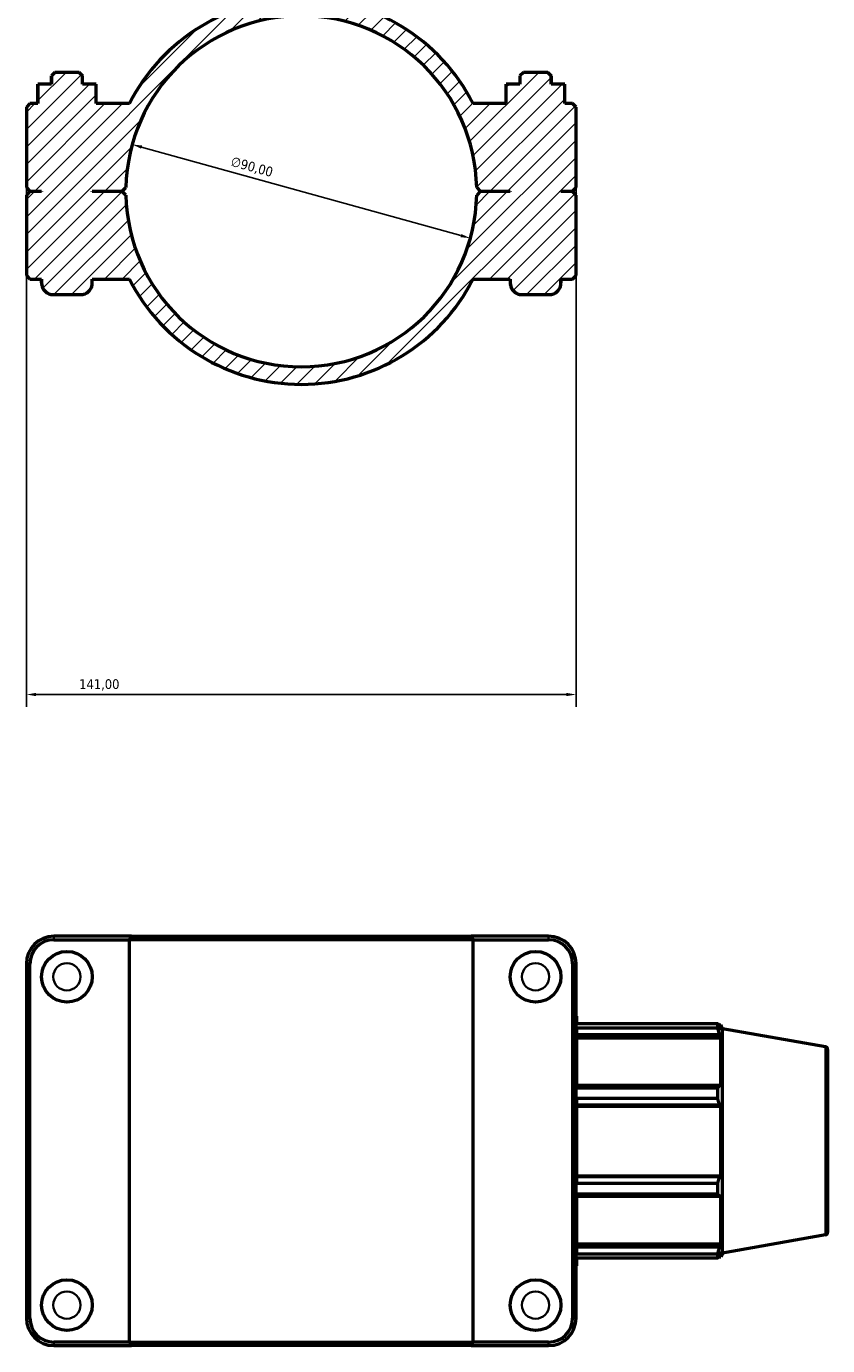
# Model space of a CAD drawing. Header units: millimetres. Extents: x 0 to 1021, y -20 to 1487.
# Tile 5 of 7: x 363 to 568, y 810 to 1148. Entities that reach past the tile are written whole.
import ezdxf

# ---------------------------------------------------------------- set-up
doc = ezdxf.new("R2010")
doc.units = ezdxf.units.MM
for name, color, linetype, lineweight in [('Dimension (ISO)', 7, 'Continuous', 25), ('Hatch (ISO)', 7, 'Continuous', 18), ('Visible (ISO)', 7, 'Continuous', 50), ('Visible Narrow (ISO)', 7, 'Continuous', 35)]:
    doc.layers.add(name, color=color, linetype=linetype, lineweight=lineweight)
doc.styles.add('Note Text (ISO)', font='tahoma.ttf')
doc.dimstyles.new('Default (ISO)', dxfattribs={"dimtxt": 2.5, "dimasz": 2.5, "dimexe": 3.175, "dimexo": 0, "dimgap": 0.762, "dimtad": 1, "dimrnd": 1e-08, "dimzin": 0, "dimtxsty": 'Note Text (ISO)', "dimcen": 0.09, "dimdle": 10, "dimclrd": 256, "dimclre": 256, "dimclrt": 256, "dimazin": 0, "dimtfac": 1.40208, "dimtmove": 0, "dimatfit": 3, "dimfxl": 1, "dimtolj": 1, "dimtzin": 0, "dimlwd": -1, "dimlwe": -1, "dimarcsym": 0})

# ---------------------------------------------------------------- blocks, each defined once
blk = doc.blocks.new('*D7')
at = {"layer": 'Defpoints', "color": 0, "transparency": 16777216}
for p in [(389.66, 1117.55), (476.4, 1093.51)]:
    blk.add_point(p, dxfattribs=at)
at = {"layer": 'Dimension (ISO)', "transparency": 16777216}
blk.add_line((473.99, 1094.18), (392.07, 1116.88), dxfattribs=at)
blk.add_arc((433.03, 1105.53), 45, 110.7908, 168.5502, dxfattribs=at)
for points in [[(392.19, 1117.28), (391.96, 1116.48), (389.66, 1117.55)], [(474.1, 1094.58), (473.88, 1093.78), (476.4, 1093.51)]]:
    blk.add_solid(points, dxfattribs=at)
at = {"layer": 'Dimension (ISO)', "color": 232, "true_color": 0xca0064, "transparency": 16777216, "insert": (415.41, 1114.54), "char_height": 2.5, "attachment_point": 1, "rotation": 344.5078, "style": 'Note Text (ISO)'}
blk.add_mtext('\\A1;∅90,00', dxfattribs=at)
blk = doc.blocks.new('*D13')
at = {"layer": 'Defpoints', "color": 0, "transparency": 16777216}
for p in [(362.53, 1106.48), (503.53, 1106.48), (362.53, 976.48)]:
    blk.add_point(p, dxfattribs=at)
at = {"layer": 'Dimension (ISO)', "transparency": 16777216}
for p, q in [((362.53, 1106.48), (362.53, 973.31)), ((503.53, 1106.48), (503.53, 973.31)), ((501.03, 976.48), (365.03, 976.48))]:
    blk.add_line(p, q, dxfattribs=at)
for points in [[(365.03, 976.9), (365.03, 976.06), (362.53, 976.48)], [(501.03, 976.9), (501.03, 976.06), (503.53, 976.48)]]:
    blk.add_solid(points, dxfattribs=at)
at = {"layer": 'Dimension (ISO)', "color": 232, "true_color": 0xca0064, "transparency": 16777216, "insert": (376.08, 980.41), "char_height": 2.5, "attachment_point": 1, "style": 'Note Text (ISO)'}
blk.add_mtext('\\A1;141,00', dxfattribs=at)

msp = doc.modelspace()

# ---------------------------------------------------------------- hatches: boundary and pattern name
at = {"layer": 'Hatch (ISO)'}
h = msp.add_hatch(dxfattribs=at)
h.set_pattern_fill('ANSI31', color=256, scale=25.4, style=0)
h.set_pattern_definition([(45, (0, 0), (-2.245064, 2.245064), [])])
edge = h.paths.add_edge_path()
edge.add_line((362.531, 1106.481), (363.431, 1105.581))
edge.add_line((363.431, 1105.581), (366.431, 1105.581))
edge.add_line((366.431, 1105.581), (366.431, 1105.481))
edge.add_line((366.431, 1105.481), (363.431, 1105.481))
edge.add_line((363.431, 1105.481), (362.531, 1104.581))
edge.add_line((362.531, 1104.581), (362.531, 1083.931))
edge.add_line((362.531, 1083.931), (363.431, 1083.031))
edge.add_line((363.431, 1083.031), (366.431, 1083.031))
edge.add_line((366.431, 1083.031), (366.431, 1082.031))
edge.add_spline(control_points=[(366.431, 1082.031), (366.431, 1081.661), (366.518, 1081.225), (366.801, 1080.541), (367.048, 1080.171), (367.572, 1079.648), (367.941, 1079.401), (368.625, 1079.118), (369.061, 1079.031), (369.431, 1079.031)], knot_values=[0, 0, 0, 0, 0.1110711, 0.1110711, 0.2221434, 0.2221434, 0.3332178, 0.3332178, 0.4442973, 0.4442973, 0.4442973, 0.4442973], degree=3, periodic=0)
edge.add_line((369.431, 1079.031), (376.431, 1079.031))
edge.add_spline(control_points=[(376.431, 1079.031), (376.801, 1079.031), (377.237, 1079.118), (377.921, 1079.401), (378.291, 1079.648), (378.814, 1080.171), (379.061, 1080.541), (379.344, 1081.225), (379.431, 1081.661), (379.431, 1082.031)], knot_values=[-0.4442973, -0.4442973, -0.4442973, -0.4442973, -0.3332178, -0.3332178, -0.2221434, -0.2221434, -0.1110711, -0.1110711, 0, 0, 0, 0], degree=3, periodic=0)
edge.add_line((379.431, 1082.031), (379.431, 1083.031))
edge.add_line((379.431, 1083.031), (388.94, 1083.031))
edge.add_ellipse((433.031, 1105.531), major_axis=(-44.091, -22.5), ratio=1, start_angle=0, end_angle=125.92862)
edge.add_line((477.122, 1083.031), (486.631, 1083.031))
edge.add_line((486.631, 1083.031), (486.631, 1082.031))
edge.add_spline(control_points=[(486.631, 1082.031), (486.631, 1081.661), (486.718, 1081.225), (487.001, 1080.541), (487.248, 1080.171), (487.772, 1079.648), (488.141, 1079.401), (488.825, 1079.118), (489.261, 1079.031), (489.631, 1079.031)], knot_values=[0, 0, 0, 0, 0.1110711, 0.1110711, 0.2221434, 0.2221434, 0.3332178, 0.3332178, 0.4442973, 0.4442973, 0.4442973, 0.4442973], degree=3, periodic=0)
edge.add_line((489.631, 1079.031), (496.631, 1079.031))
edge.add_spline(control_points=[(496.631, 1079.031), (497.001, 1079.031), (497.437, 1079.118), (498.121, 1079.401), (498.491, 1079.648), (499.014, 1080.171), (499.261, 1080.541), (499.544, 1081.225), (499.631, 1081.661), (499.631, 1082.031)], knot_values=[-0.4442973, -0.4442973, -0.4442973, -0.4442973, -0.3332178, -0.3332178, -0.2221434, -0.2221434, -0.1110711, -0.1110711, 0, 0, 0, 0], degree=3, periodic=0)
edge.add_line((499.631, 1082.031), (499.631, 1083.031))
edge.add_line((499.631, 1083.031), (502.631, 1083.031))
edge.add_line((502.631, 1083.031), (503.531, 1083.931))
edge.add_line((503.531, 1083.931), (503.531, 1104.581))
edge.add_line((503.531, 1104.581), (502.631, 1105.481))
edge.add_line((502.631, 1105.481), (499.631, 1105.481))
edge.add_line((499.631, 1105.481), (499.631, 1105.581))
edge.add_line((499.631, 1105.581), (502.631, 1105.581))
edge.add_line((502.631, 1105.581), (503.531, 1106.481))
edge.add_line((503.531, 1106.481), (503.531, 1127.131))
edge.add_line((503.531, 1127.131), (502.631, 1128.031))
edge.add_line((502.631, 1128.031), (500.591, 1128.031))
edge.add_line((500.591, 1128.031), (500.591, 1133.031))
edge.add_line((500.591, 1133.031), (497.131, 1133.031))
edge.add_line((497.131, 1133.031), (497.131, 1135.131))
edge.add_line((497.131, 1135.131), (496.231, 1136.031))
edge.add_line((496.231, 1136.031), (490.031, 1136.031))
edge.add_line((490.031, 1136.031), (489.131, 1135.131))
edge.add_line((489.131, 1135.131), (489.131, 1133.031))
edge.add_line((489.131, 1133.031), (485.626, 1133.031))
edge.add_line((485.626, 1133.031), (485.626, 1128.031))
edge.add_line((485.626, 1128.031), (477.122, 1128.031))
edge.add_ellipse((433.031, 1105.531), major_axis=(44.091, 22.5), ratio=1, start_angle=0, end_angle=125.92862)
edge.add_line((388.94, 1128.031), (380.437, 1128.031))
edge.add_line((380.437, 1128.031), (380.437, 1133.031))
edge.add_line((380.437, 1133.031), (376.931, 1133.031))
edge.add_line((376.931, 1133.031), (376.931, 1135.131))
edge.add_line((376.931, 1135.131), (376.031, 1136.031))
edge.add_line((376.031, 1136.031), (369.831, 1136.031))
edge.add_line((369.831, 1136.031), (368.931, 1135.131))
edge.add_line((368.931, 1135.131), (368.931, 1133.031))
edge.add_line((368.931, 1133.031), (365.472, 1133.031))
edge.add_line((365.472, 1133.031), (365.472, 1128.031))
edge.add_line((365.472, 1128.031), (363.431, 1128.031))
edge.add_line((363.431, 1128.031), (362.531, 1127.131))
edge.add_line((362.531, 1127.131), (362.531, 1106.481))
edge = h.paths.add_edge_path(flags=0)
edge.add_ellipse((433.031, 1105.531), major_axis=(-44.99, 0.95), ratio=1, start_angle=182.41919, end_angle=360)
edge.add_line((388.041, 1106.481), (387.131, 1105.581))
edge.add_line((387.131, 1105.581), (379.431, 1105.581))
edge.add_line((379.431, 1105.581), (379.431, 1105.481))
edge.add_line((379.431, 1105.481), (387.131, 1105.481))
edge.add_line((387.131, 1105.481), (388.041, 1104.581))
edge.add_ellipse((433.031, 1105.531), major_axis=(44.99, -0.95), ratio=1, start_angle=182.41919, end_angle=360)
edge.add_line((478.021, 1104.581), (478.931, 1105.481))
edge.add_line((478.931, 1105.481), (486.631, 1105.481))
edge.add_line((486.631, 1105.481), (486.631, 1105.581))
edge.add_line((486.631, 1105.581), (478.931, 1105.581))
edge.add_line((478.931, 1105.581), (478.021, 1106.481))

# ---------------------------------------------------------------- linework, layer by layer
at = {"layer": 'Visible (ISO)'}
for p, q in [((369.831, 1136.031), (368.931, 1135.131)), ((369.831, 1136.031), (368.931, 1135.131)), ((368.931, 1135.131), (368.931, 1133.031)), ((368.931, 1135.131), (368.931, 1135.131)), ((368.931, 1133.031), (368.931, 1135.131)), ((376.031, 1136.031), (369.831, 1136.031)), ((369.831, 1136.031), (369.831, 1136.031)), ((376.931, 1135.131), (376.031, 1136.031)), ((376.031, 1136.031), (376.031, 1136.031)), ((376.031, 1136.031), (376.931, 1135.131)), ((376.931, 1133.031), (376.931, 1135.131)), ((376.931, 1135.131), (376.931, 1135.131)), ((376.931, 1133.031), (376.931, 1135.131)), ((490.031, 1136.031), (489.131, 1135.131)), ((490.031, 1136.031), (489.131, 1135.131)), ((489.131, 1135.131), (489.131, 1133.031)), ((489.131, 1135.131), (489.131, 1135.131)), ((489.131, 1135.131), (489.131, 1133.031)), ((496.231, 1136.031), (490.031, 1136.031)), ((490.031, 1136.031), (490.031, 1136.031)), ((497.131, 1135.131), (496.231, 1136.031)), ((496.231, 1136.031), (496.231, 1136.031)), ((496.231, 1136.031), (497.131, 1135.131)), ((497.131, 1133.031), (497.131, 1135.131)), ((497.131, 1135.131), (497.131, 1135.131)), ((497.131, 1135.131), (497.131, 1133.031)), ((365.426, 1133.031), (365.472, 1133.031)), ((365.426, 1128.031), (365.426, 1133.031)), ((368.931, 1133.031), (365.472, 1133.031)), ((365.472, 1133.031), (365.472, 1128.031)), ((380.437, 1133.031), (376.931, 1133.031)), ((380.437, 1128.031), (380.437, 1133.031)), ((489.131, 1133.031), (485.626, 1133.031)), ((485.626, 1128.031), (485.626, 1133.031)), ((500.591, 1133.031), (497.131, 1133.031)), ((500.591, 1128.031), (500.591, 1133.031)), ((500.637, 1133.031), (500.591, 1133.031)), ((500.637, 1128.031), (500.637, 1133.031)), ((363.431, 1128.031), (362.531, 1127.131)), ((362.531, 1127.131), (362.531, 1106.481)), ((365.472, 1128.031), (363.431, 1128.031)), ((388.94, 1128.031), (380.437, 1128.031)), ((485.626, 1128.031), (477.122, 1128.031)), ((502.631, 1128.031), (500.591, 1128.031)), ((503.531, 1127.131), (502.631, 1128.031)), ((503.531, 1106.481), (503.531, 1127.131)), ((362.531, 1106.481), (363.431, 1105.581)), ((387.131, 1105.581), (388.041, 1106.481)), ((478.021, 1106.481), (478.931, 1105.581)), ((502.631, 1105.581), (503.531, 1106.481)), ((363.431, 1105.481), (362.531, 1104.581)), ((362.531, 1104.581), (362.531, 1083.931)), ((363.431, 1105.581), (366.431, 1105.581)), ((366.431, 1105.481), (363.431, 1105.481)), ((366.431, 1105.581), (366.431, 1105.481)), ((366.431, 1105.481), (366.431, 1105.581)), ((379.431, 1105.481), (379.431, 1105.581)), ((379.431, 1105.581), (387.131, 1105.581)), ((379.431, 1105.481), (379.431, 1105.581)), ((387.131, 1105.481), (379.431, 1105.481)), ((388.041, 1104.581), (387.131, 1105.481)), ((478.931, 1105.481), (478.021, 1104.581)), ((478.931, 1105.581), (486.631, 1105.581)), ((486.631, 1105.481), (478.931, 1105.481)), ((486.631, 1105.581), (486.631, 1105.481)), ((486.631, 1105.581), (486.631, 1105.481)), ((499.631, 1105.481), (499.631, 1105.581)), ((499.631, 1105.581), (502.631, 1105.581)), ((499.631, 1105.581), (499.631, 1105.481)), ((502.631, 1105.481), (499.631, 1105.481)), ((503.531, 1104.581), (502.631, 1105.481)), ((503.531, 1083.931), (503.531, 1104.581)), ((362.531, 1083.931), (363.431, 1083.031)), ((363.431, 1083.031), (366.431, 1083.031)), ((366.431, 1083.031), (366.431, 1082.031)), ((366.431, 1082.031), (366.431, 1083.031)), ((379.431, 1082.031), (379.431, 1083.031)), ((379.431, 1083.031), (388.94, 1083.031)), ((379.431, 1082.031), (379.431, 1083.031)), ((477.122, 1083.031), (486.631, 1083.031)), ((486.631, 1083.031), (486.631, 1082.031)), ((486.631, 1083.031), (486.631, 1082.031)), ((499.631, 1082.031), (499.631, 1083.031)), ((499.631, 1083.031), (502.631, 1083.031)), ((499.631, 1083.031), (499.631, 1082.031)), ((502.631, 1083.031), (503.531, 1083.931)), ((369.431, 1079.031), (376.431, 1079.031)), ((489.631, 1079.031), (496.631, 1079.031)), ((389.495, 914.501), (369.581, 914.501)), ((369.581, 913.601), (388.94, 913.601)), ((477.122, 913.601), (388.94, 913.601)), ((388.94, 810.401), (388.94, 913.601)), ((389.495, 914.501), (476.567, 914.501)), ((496.481, 914.501), (476.567, 914.501)), ((477.122, 913.601), (496.481, 913.601)), ((477.122, 810.401), (477.122, 913.601)), ((362.531, 907.451), (362.531, 816.551)), ((363.431, 816.551), (363.431, 907.451)), ((502.631, 907.451), (502.631, 816.551)), ((503.531, 816.551), (503.531, 907.451)), ((503.531, 894.001), (503.731, 894.001)), ((503.731, 892.11), (503.731, 894.001)), ((503.731, 892.11), (539.852, 892.11)), ((503.731, 875.63), (503.731, 890.953)), ((539.852, 890.953), (503.731, 890.953)), ((539.852, 890.953), (539.852, 892.11)), ((540.055, 891.761), (540.668, 891.761)), ((540.668, 890.383), (540.318, 891.299)), ((540.668, 890.383), (540.668, 891.761)), ((541.031, 890.762), (540.668, 891.761)), ((541.031, 833.24), (541.031, 890.762)), ((567.502, 886.094), (541.031, 890.762)), ((503.731, 889.25), (540.318, 889.25)), ((503.731, 888.398), (540.668, 888.398)), ((540.318, 889.25), (540.668, 888.398)), ((540.668, 875.742), (540.668, 888.398)), ((568.031, 885.464), (568.031, 838.538)), ((540.318, 876.186), (503.731, 876.186)), ((503.731, 875.63), (539.852, 875.63)), ((539.852, 872.836), (539.852, 875.63)), ((540.668, 875.742), (540.318, 876.186)), ((503.731, 851.165), (503.731, 872.836)), ((539.852, 872.836), (503.731, 872.836)), ((503.731, 871.238), (540.318, 871.238)), ((503.731, 870.95), (540.668, 870.95)), ((540.318, 871.238), (540.668, 870.95)), ((540.668, 853.052), (540.668, 870.95)), ((503.731, 853.052), (540.668, 853.052)), ((540.318, 852.763), (503.731, 852.763)), ((540.668, 853.052), (540.318, 852.763)), ((503.731, 851.165), (539.852, 851.165)), ((539.852, 848.372), (539.852, 851.165)), ((503.731, 833.048), (503.731, 848.372)), ((539.852, 848.372), (503.731, 848.372)), ((503.731, 847.816), (540.318, 847.816)), ((540.318, 847.816), (540.668, 848.259)), ((540.668, 835.603), (540.668, 848.259)), ((567.502, 837.908), (541.031, 833.24)), ((503.731, 835.603), (540.668, 835.603)), ((540.318, 834.752), (503.731, 834.752)), ((503.731, 833.048), (539.852, 833.048)), ((539.852, 831.891), (539.852, 833.048)), ((540.668, 835.603), (540.318, 834.752)), ((540.318, 832.703), (540.668, 833.618)), ((540.668, 832.241), (540.668, 833.618)), ((541.031, 833.24), (540.668, 832.241)), ((503.531, 830.001), (503.731, 830.001)), ((503.731, 830.001), (503.731, 831.891)), ((539.852, 831.891), (503.731, 831.891)), ((540.055, 832.241), (540.668, 832.241)), ((388.94, 810.401), (369.581, 810.401)), ((369.581, 809.501), (389.495, 809.501)), ((388.94, 810.401), (477.122, 810.401)), ((476.567, 809.501), (389.495, 809.501)), ((476.567, 809.501), (496.481, 809.501)), ((496.481, 810.401), (477.122, 810.401))]:
    msp.add_line(p, q, dxfattribs=at)
for centre in [(372.931, 904.101), (493.131, 904.101), (372.931, 819.901), (493.131, 819.901)]:
    msp.add_circle(centre, 6.5, dxfattribs=at)
for centre, radius, start, end in [((433.031, 1105.531), 49.5, 27.03569, 152.96431), ((433.031, 1105.531), 45, 1.2096, 178.7904), ((433.031, 1105.531), 45, 181.2096, 358.7904), ((433.031, 1105.531), 49.5, 207.03569, 332.96431), ((369.431, 1082.031), 3, 180, 270), ((376.431, 1082.031), 3, 270, 0), ((489.631, 1082.031), 3, 180, 270), ((496.631, 1082.031), 3, 270, 0), ((369.581, 907.451), 7.05, 90, 180), ((369.581, 907.451), 6.15, 90, 180), ((496.481, 907.451), 7.05, 0, 90), ((496.481, 907.451), 6.15, 0, 90), ((567.391, 885.464), 0.64, 0, 80), ((567.391, 838.538), 0.64, 280, 0), ((369.581, 816.551), 7.05, 180, 270), ((369.581, 816.551), 6.15, 180, 270), ((496.481, 816.551), 7.05, 270, 0), ((496.481, 816.551), 6.15, 270, 0)]:
    msp.add_arc(centre, radius, start, end, dxfattribs=at)
for points, knots in [([(366.431, 1082.031), (366.431, 1081.661), (366.518, 1081.225), (366.801, 1080.541), (367.048, 1080.171), (367.572, 1079.648), (367.941, 1079.401), (368.625, 1079.118), (369.061, 1079.031), (369.431, 1079.031)], [0, 0, 0, 0, 0.11107114, 0.11107114, 0.22214335, 0.22214335, 0.33321782, 0.33321782, 0.44429733, 0.44429733, 0.44429733, 0.44429733]), ([(376.431, 1079.031), (376.801, 1079.031), (377.237, 1079.118), (377.921, 1079.401), (378.291, 1079.648), (378.814, 1080.171), (379.061, 1080.541), (379.344, 1081.225), (379.431, 1081.661), (379.431, 1082.031)], [-0.44429733, -0.44429733, -0.44429733, -0.44429733, -0.33321782, -0.33321782, -0.22214335, -0.22214335, -0.11107114, -0.11107114, 0, 0, 0, 0]), ([(486.631, 1082.031), (486.631, 1081.661), (486.718, 1081.225), (487.001, 1080.541), (487.248, 1080.171), (487.772, 1079.648), (488.141, 1079.401), (488.825, 1079.118), (489.261, 1079.031), (489.631, 1079.031)], [0, 0, 0, 0, 0.11107114, 0.11107114, 0.22214335, 0.22214335, 0.33321782, 0.33321782, 0.44429733, 0.44429733, 0.44429733, 0.44429733]), ([(496.631, 1079.031), (497.001, 1079.031), (497.437, 1079.118), (498.121, 1079.401), (498.491, 1079.648), (499.014, 1080.171), (499.261, 1080.541), (499.544, 1081.225), (499.631, 1081.661), (499.631, 1082.031)], [-0.44429733, -0.44429733, -0.44429733, -0.44429733, -0.33321782, -0.33321782, -0.22214335, -0.22214335, -0.11107114, -0.11107114, 0, 0, 0, 0])]:
    msp.add_open_spline(points, degree=3, knots=knots, dxfattribs=at)
for points in [[(389.495, 914.501), (389.309, 914.201), (389.124, 913.901), (388.94, 913.601)], [(476.567, 914.501), (476.753, 914.201), (476.938, 913.901), (477.122, 913.601)], [(389.495, 809.501), (389.309, 809.8), (389.124, 810.1), (388.94, 810.401)], [(476.567, 809.501), (476.753, 809.8), (476.938, 810.1), (477.122, 810.401)]]:
    msp.add_open_spline(points, degree=3, dxfattribs=at)
for points, weights in [([(539.852, 892.11), (540.095, 891.696), (540.318, 891.299)], [1, 1.00110742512, 1.00139794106]), ([(540.318, 889.25), (540.095, 890.084), (539.852, 890.953)], [1.00139794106, 1.00110742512, 1]), ([(539.852, 875.63), (540.095, 875.913), (540.318, 876.186)], [1, 1.00110742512, 1.00139794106]), ([(540.318, 871.238), (540.095, 872.021), (539.852, 872.836)], [1.00139794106, 1.00110742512, 1]), ([(539.852, 851.165), (540.095, 851.981), (540.318, 852.763)], [1, 1.00110742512, 1.00139794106]), ([(540.318, 847.816), (540.095, 848.088), (539.852, 848.372)], [1.00139794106, 1.00110742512, 1]), ([(539.852, 833.048), (540.095, 833.917), (540.318, 834.752)], [1, 1.00110742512, 1.00139794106]), ([(540.318, 832.703), (540.095, 832.305), (539.852, 831.891)], [1.00139794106, 1.00110742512, 1])]:
    msp.add_rational_spline(points, weights, degree=2, dxfattribs=at)
at = {"layer": 'Visible Narrow (ISO)'}
for p, q in [((369.581, 913.646), (369.581, 914.456)), ((496.481, 913.646), (496.481, 914.456)), ((363.386, 907.451), (362.576, 907.451)), ((502.676, 907.451), (503.486, 907.451)), ((567.502, 838.204), (567.502, 885.797)), ((363.386, 816.551), (362.576, 816.551)), ((502.676, 816.551), (503.486, 816.551)), ((369.581, 810.356), (369.581, 809.546)), ((496.481, 810.356), (496.481, 809.546))]:
    msp.add_line(p, q, dxfattribs=at)
for centre in [(372.931, 904.101), (493.131, 904.101), (372.931, 819.901), (493.131, 819.901)]:
    msp.add_circle(centre, 3.5, dxfattribs=at)

# ---------------------------------------------------------------- dimensions: what is measured, and where the dimension line sits
at = {"layer": 'Dimension (ISO)'}
dim = msp.add_diameter_dim_2p(p1=(476.398, 1093.509), p2=(389.665, 1117.55), dimstyle='Default (ISO)', override={"dimdec": 2, "dimlfac": 0.999965, "dimtp": 0, "dimtm": 0, "dimtdec": 2, "dimatfit": 2}, dxfattribs=at)
dim.commit()
dim.dimension.update_dxf_attribs({"geometry": '*D7', "text_midpoint": (419.643, 1109.24), "dimtype": 163})
dim = msp.add_linear_dim(base=(362.531, 976.481), p1=(503.531, 1106.481), p2=(362.531, 1106.481), dimstyle='Default (ISO)', override={"dimdec": 2, "dimtp": 0, "dimtm": 0, "dimtdec": 2, "dimtofl": 0, "dimatfit": 1}, dxfattribs=at)
dim.commit()
dim.dimension.update_dxf_attribs({"geometry": '*D13', "text_midpoint": (381.031, 976.481), "dimtype": 160})

doc.saveas('drawing.dxf')
